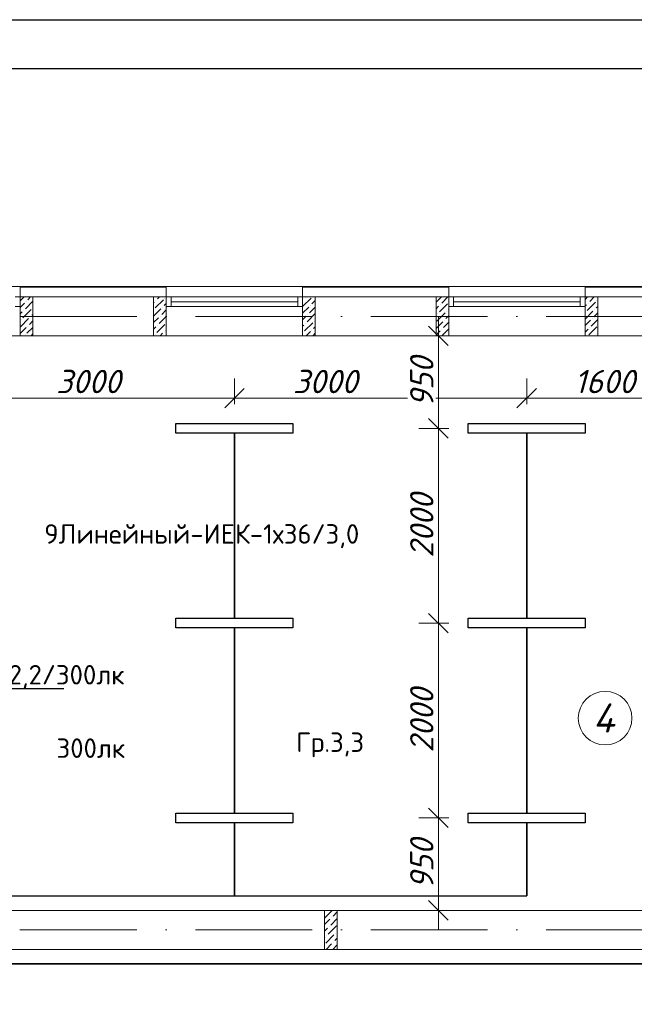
# Model space of a CAD drawing. Header units: millimetres. Extents: x 1114507 to 93926427, y 174473 to 817039.
# Tile 217 of 256: x 1613806 to 1620115, y 775361 to 785472. Entities that reach past the tile are written whole.
import ezdxf
from ezdxf import colors
from ezdxf.entities.mleader import LeaderData, LeaderLine
from ezdxf.math import Vec2, Vec3

# ---------------------------------------------------------------- set-up
doc = ezdxf.new("R2010")
doc.units = ezdxf.units.MM
doc.linetypes.add('ACAD_ISO10W100', pattern=[18, 12, -3, 0, -3])
doc.layers.add('expl', color=234, linetype='Continuous', lineweight=13)
doc.layers.add('размеры', color=12, linetype='Continuous', lineweight=15)
doc.styles.add('ISOCPEUR 1', font='isocpeur.TTF')
doc.styles.get("Standard").update_dxf_attribs({"font": 'isocpeui.ttf'})
doc.styles.add('Суннат', font='ariali.ttf', dxfattribs={"height": 250})
doc.dimstyles.new('Санжар', dxfattribs={"dimtxt": 240, "dimasz": 200, "dimexe": 200, "dimexo": 200, "dimgap": 50, "dimtad": 1, "dimdec": 0, "dimtxsty": 'Standard', "dimblk": 'OBLIQUE', "dimcen": 2.5, "dimdle": 200, "dimclrd": 152, "dimclre": 152, "dimclrt": 152, "dimadec": 0, "dimazin": 0, "dimtfac": 1, "dimtdec": 0, "dimtmove": 0, "dimatfit": 3, "dimldrblk": 'OBLIQUE', "dimfxl": 0, "dimlwd": 0, "dimlwe": 0, "dimarcsym": 0})

# ---------------------------------------------------------------- blocks, each defined once
blk = doc.blocks.new('blokqav3mak')
at = {"lineweight": 0, "ltscale": 100}
for p, q in [((1605766, 782732), (1604366, 782732)), ((1608666, 782732), (1607266, 782732)), ((1611566, 782732), (1610166, 782732)), ((1607266, 782625), (1605766, 782625)), ((1605766, 782625), (1605766, 782225)), ((1607266, 782625), (1607266, 782225)), ((1610166, 782625), (1608666, 782625)), ((1608666, 782625), (1608666, 782225)), ((1610166, 782625), (1610166, 782225)), ((1613966, 782625), (1611566, 782625)), ((1611566, 782625), (1611566, 782225)), ((1605766, 782225), (1604366, 782225)), ((1607266, 782225), (1605766, 782225)), ((1608666, 782225), (1607266, 782225)), ((1610166, 782225), (1608666, 782225)), ((1611566, 782225), (1610166, 782225)), ((1612566, 782225), (1611566, 782225)), ((1612566, 776325), (1605216, 776325)), ((1613766, 775925), (1605216, 775925))]:
    blk.add_line(p, q, dxfattribs=at)
at = {"color": 252, "lineweight": 0, "ltscale": 100}
for p, q in [((1607266, 782732), (1605766, 782732)), ((1605766, 782625), (1605766, 782732)), ((1607266, 782625), (1607266, 782732)), ((1610166, 782732), (1608666, 782732)), ((1608666, 782625), (1608666, 782732)), ((1610166, 782625), (1610166, 782732)), ((1613966, 782732), (1611566, 782732)), ((1611566, 782625), (1611566, 782732))]:
    blk.add_line(p, q, dxfattribs=at)
at = {"color": 32, "lineweight": 0, "ltscale": 100}
for p, q in [((1607266, 782725), (1605766, 782725)), ((1610166, 782725), (1608666, 782725)), ((1613966, 782725), (1611566, 782725))]:
    blk.add_line(p, q, dxfattribs=at)
at = {"color": 5, "lineweight": 0}
for p, q in [((1605716, 782625), (1605766, 782625)), ((1605766, 782625), (1605766, 782525)), ((1607316, 782625), (1607266, 782625)), ((1607266, 782625), (1607266, 782525)), ((1608616, 782625), (1607316, 782625)), ((1607316, 782525), (1607316, 782625)), ((1608616, 782525), (1608616, 782625)), ((1608616, 782625), (1608666, 782625)), ((1608666, 782625), (1608666, 782525)), ((1610216, 782625), (1610166, 782625)), ((1610166, 782625), (1610166, 782525)), ((1611516, 782625), (1610216, 782625)), ((1610216, 782525), (1610216, 782625)), ((1611516, 782525), (1611516, 782625)), ((1611516, 782625), (1611566, 782625)), ((1611566, 782625), (1611566, 782525)), ((1605766, 782525), (1605716, 782525)), ((1607266, 782525), (1607316, 782525)), ((1608616, 782575), (1607316, 782575)), ((1608616, 782525), (1607316, 782525)), ((1608666, 782525), (1608616, 782525)), ((1610166, 782525), (1610216, 782525)), ((1611516, 782575), (1610216, 782575)), ((1611516, 782525), (1610216, 782525)), ((1611566, 782525), (1611516, 782525))]:
    blk.add_line(p, q, dxfattribs=at)
at = {"linetype": 'Continuous', "lineweight": 0, "ltscale": 100}
for p, q in [((1605766, 782585, 0), (1605807, 782625, 0)), ((1605845, 782596, 0), (1605874, 782625, 0)), ((1607178, 782604, 0), (1607198, 782625, 0)), ((1607253, 782613, 0), (1607253, 782613, 0)), ((1608670, 782529, 0), (1608754, 782613, 0)), ((1608678, 782604, 0), (1608678, 782604, 0)), ((1608695, 782621, 0), (1608699, 782625, 0)), ((1610036, 782571, 0), (1610087, 782621, 0)), ((1610095, 782562, 0), (1610158, 782625, 0)), ((1611566, 782600, 0), (1611591, 782625, 0)), ((1611613, 782579, 0), (1611659, 782625, 0)), ((1605766, 782517, 0), (1605811, 782562, 0)), ((1605820, 782503, 0), (1605896, 782580, 0)), ((1605828, 782579, 0), (1605828, 782579, 0)), ((1605895, 782512, 0), (1605895, 782512, 0)), ((1607136, 782563, 0), (1607144, 782571, 0)), ((1607136, 782428, 0), (1607211, 782503, 0)), ((1607152, 782512, 0), (1607237, 782596, 0)), ((1607161, 782587, 0), (1607161, 782587, 0)), ((1607228, 782520, 0), (1607228, 782520, 0)), ((1607245, 782537, 0), (1607266, 782558, 0)), ((1608666, 782458, 0), (1608729, 782520, 0)), ((1608737, 782461, 0), (1608796, 782520, 0)), ((1608746, 782537, 0), (1608746, 782537, 0)), ((1608762, 782554, 0), (1608796, 782588, 0)), ((1610036, 782503, 0), (1610061, 782529, 0)), ((1610070, 782470, 0), (1610154, 782554, 0)), ((1610078, 782545, 0), (1610078, 782545, 0)), ((1610163, 782495, 0), (1610166, 782499, 0)), ((1611566, 782533, 0), (1611579, 782545, 0)), ((1611587, 782486, 0), (1611672, 782571, 0)), ((1611596, 782562, 0), (1611596, 782562, 0)), ((1611680, 782512, 0), (1611696, 782528, 0)), ((1611688, 782587, 0), (1611688, 782587, 0)), ((1605766, 782450, 0), (1605786, 782470, 0)), ((1605769, 782318, 0), (1605853, 782402, 0)), ((1605794, 782411, 0), (1605879, 782495, 0)), ((1605803, 782486, 0), (1605803, 782486, 0)), ((1605870, 782419, 0), (1605870, 782419, 0)), ((1605887, 782436, 0), (1605896, 782445, 0)), ((1607136, 782361, 0), (1607186, 782411, 0)), ((1607194, 782352, 0), (1607266, 782424, 0)), ((1607203, 782428, 0), (1607203, 782428, 0)), ((1607220, 782444, 0), (1607266, 782491, 0)), ((1608666, 782390, 0), (1608703, 782428, 0)), ((1608712, 782369, 0), (1608796, 782453, 0)), ((1608720, 782444, 0), (1608720, 782444, 0)), ((1610045, 782377, 0), (1610129, 782461, 0)), ((1610053, 782453, 0), (1610053, 782453, 0)), ((1610137, 782402, 0), (1610166, 782431, 0)), ((1610146, 782478, 0), (1610146, 782478, 0)), ((1611566, 782398, 0), (1611646, 782478, 0)), ((1611571, 782470, 0), (1611571, 782470, 0)), ((1611638, 782402, 0), (1611638, 782402, 0)), ((1611655, 782419, 0), (1611696, 782461, 0)), ((1611663, 782495, 0), (1611663, 782495, 0)), ((1605766, 782248, 0), (1605828, 782310, 0)), ((1605778, 782394, 0), (1605778, 782394, 0)), ((1605836, 782251, 0), (1605896, 782311, 0)), ((1605845, 782326, 0), (1605845, 782326, 0)), ((1605862, 782343, 0), (1605896, 782378, 0)), ((1607136, 782294, 0), (1607161, 782318, 0)), ((1607169, 782259, 0), (1607253, 782343, 0)), ((1607178, 782335, 0), (1607178, 782335, 0)), ((1608666, 782323, 0), (1608678, 782335, 0)), ((1608687, 782276, 0), (1608771, 782360, 0)), ((1608695, 782352, 0), (1608695, 782352, 0)), ((1608779, 782301, 0), (1608796, 782318, 0)), ((1608788, 782377, 0), (1608788, 782377, 0)), ((1610036, 782301, 0), (1610104, 782369, 0)), ((1610095, 782225, 0), (1610166, 782297, 0)), ((1610112, 782310, 0), (1610166, 782364, 0)), ((1610120, 782385, 0), (1610120, 782385, 0)), ((1611566, 782331, 0), (1611621, 782385, 0)), ((1611604, 782234, 0), (1611688, 782318, 0)), ((1611613, 782310, 0), (1611613, 782310, 0)), ((1611629, 782326, 0), (1611696, 782393, 0)), ((1605820, 782234, 0), (1605820, 782234, 0)), ((1605878, 782225, 0), (1605895, 782242, 0)), ((1607152, 782242, 0), (1607152, 782242, 0)), ((1607203, 782225, 0), (1607228, 782251, 0)), ((1607245, 782268, 0), (1607245, 782268, 0)), ((1607262, 782284, 0), (1607266, 782289, 0)), ((1608670, 782259, 0), (1608670, 782259, 0)), ((1608703, 782225, 0), (1608746, 782268, 0)), ((1608762, 782284, 0), (1608762, 782284, 0)), ((1608770, 782225, 0), (1608796, 782251, 0)), ((1610036, 782234, 0), (1610078, 782276, 0)), ((1610095, 782293, 0), (1610095, 782293, 0)), ((1610163, 782225, 0), (1610163, 782225, 0)), ((1611566, 782263, 0), (1611596, 782293, 0)), ((1611663, 782225, 0), (1611663, 782225, 0)), ((1611680, 782242, 0), (1611680, 782242, 0)), ((1608891, 776246, 0), (1608970, 776325, 0)), ((1608891, 776179, 0), (1608946, 776234, 0)), ((1608896, 776318, 0), (1608896, 776318, 0)), ((1608955, 776175, 0), (1609021, 776241, 0)), ((1608963, 776250, 0), (1608963, 776250, 0)), ((1608980, 776267, 0), (1609021, 776309, 0)), ((1608891, 776111, 0), (1608921, 776141, 0)), ((1608929, 776082, 0), (1609014, 776166, 0)), ((1608938, 776158, 0), (1608938, 776158, 0)), ((1608891, 776044, 0), (1608896, 776048, 0)), ((1608904, 775989, 0), (1608988, 776074, 0)), ((1608913, 776065, 0), (1608913, 776065, 0)), ((1608997, 776015, 0), (1609021, 776039, 0)), ((1609005, 776090, 0), (1609005, 776090, 0)), ((1608907, 775925, 0), (1608963, 775981, 0)), ((1608975, 775925, 0), (1609021, 775972, 0)), ((1608980, 775998, 0), (1608980, 775998, 0))]:
    blk.add_line(p, q, dxfattribs=at)
at = {"color": 1, "linetype": 'ACAD_ISO10W100', "lineweight": 0, "ltscale": 100}
for p, q in [((1626766, 782425), (1599766, 782425)), ((1626766, 776125), (1599766, 776125))]:
    blk.add_line(p, q, dxfattribs=at)
at = {"layer": 'размеры', "lineweight": 0, "ltscale": 5}
for p, q in [((1605896, 782625), (1605766, 782625)), ((1605766, 782625), (1605766, 782225)), ((1605896, 782225), (1605896, 782625)), ((1607266, 782625), (1607136, 782625)), ((1607136, 782625), (1607136, 782225)), ((1607266, 782225), (1607266, 782625)), ((1608796, 782625), (1608666, 782625)), ((1608666, 782625), (1608666, 782225)), ((1608796, 782225), (1608796, 782625)), ((1610166, 782625), (1610036, 782625)), ((1610036, 782625), (1610036, 782225)), ((1610166, 782225), (1610166, 782625)), ((1611696, 782625), (1611566, 782625)), ((1611566, 782625), (1611566, 782225)), ((1611696, 782225), (1611696, 782625)), ((1605766, 782225), (1605896, 782225)), ((1607136, 782225), (1607266, 782225)), ((1608666, 782225), (1608796, 782225)), ((1610036, 782225), (1610166, 782225)), ((1611566, 782225), (1611696, 782225)), ((1609021, 776325), (1608891, 776325)), ((1608891, 776325), (1608891, 775925)), ((1609021, 775925), (1609021, 776325)), ((1608891, 775925), (1609021, 775925))]:
    blk.add_line(p, q, dxfattribs=at)
blk = doc.blocks.new('_Dot')
at = {"color": 0, "linetype": 'ByBlock', "lineweight": -2}
blk.add_line((-0.5, 0), (-1, 0), dxfattribs=at)
at = {"color": 0, "linetype": 'ByBlock', "const_width": 0.5}
blk.add_lwpolyline([(-0.25, 0, 1), (0.25, 0, 1)], format="xyb", close=True, dxfattribs=at)
blk = doc.blocks.new('_Oblique')
at = {"color": 0, "linetype": 'ByBlock', "lineweight": -2}
blk.add_line((-0.5, -0.5), (0.5, 0.5), dxfattribs=at)
blk = doc.blocks.new('*D1813')
at = {"color": 152, "linetype": 'Continuous', "lineweight": 0, "ltscale": 100, "transparency": 16777216}
for p, q in [((1613011, 781525), (1613011, 781786)), ((1616011, 781525), (1616011, 781786)), ((1612811, 781586), (1616211, 781586))]:
    blk.add_line(p, q, dxfattribs=at)
at = {"layer": 'Defpoints', "color": 0, "lineweight": 35, "ltscale": 100, "transparency": 16777216}
for p in [(1616011, 781586), (1613011, 781325), (1616011, 781325)]:
    blk.add_point(p, dxfattribs=at)
at = {"color": 152, "lineweight": 0, "ltscale": 100, "transparency": 16777216, "xscale": 200, "yscale": 200, "zscale": 200, "rotation": 180}
blk.add_blockref('_Oblique', (1613011, 781586), dxfattribs=at)
at = {"color": 152, "lineweight": 0, "ltscale": 100, "transparency": 16777216, "xscale": 200, "yscale": 200, "zscale": 200}
blk.add_blockref('_Oblique', (1616011, 781586), dxfattribs=at)
at = {"color": 152, "lineweight": 35, "ltscale": 100, "transparency": 16777216, "insert": (1614511, 781756), "char_height": 240, "attachment_point": 5, "bg_fill": 3, "box_fill_scale": 1.1, "bg_fill_color": 256, "bg_fill_true_color": 13158600, "bg_fill_transparency": 0}
blk.add_mtext('3000', dxfattribs=at)
blk = doc.blocks.new('*D1779')
at = {"color": 152, "linetype": 'Continuous', "lineweight": 0, "ltscale": 100, "transparency": 16777216}
for p, q in [((1616011, 781525), (1616011, 781786)), ((1619011, 781525), (1619011, 781786)), ((1615811, 781586), (1619211, 781586))]:
    blk.add_line(p, q, dxfattribs=at)
at = {"layer": 'Defpoints', "color": 0, "lineweight": 35, "ltscale": 100, "transparency": 16777216}
for p in [(1619011, 781586), (1616011, 781325), (1619011, 781325)]:
    blk.add_point(p, dxfattribs=at)
at = {"color": 152, "lineweight": 0, "ltscale": 100, "transparency": 16777216, "xscale": 200, "yscale": 200, "zscale": 200, "rotation": 180}
blk.add_blockref('_Oblique', (1616011, 781586), dxfattribs=at)
at = {"color": 152, "lineweight": 0, "ltscale": 100, "transparency": 16777216, "xscale": 200, "yscale": 200, "zscale": 200}
blk.add_blockref('_Oblique', (1619011, 781586), dxfattribs=at)
at = {"color": 152, "lineweight": 35, "ltscale": 100, "transparency": 16777216, "insert": (1616943, 781756), "char_height": 240, "attachment_point": 5, "bg_fill": 3, "box_fill_scale": 1.1, "bg_fill_color": 256, "bg_fill_true_color": 13158600, "bg_fill_transparency": 0}
blk.add_mtext('3000', dxfattribs=at)
blk = doc.blocks.new('*D1814')
at = {"color": 152, "linetype": 'Continuous', "lineweight": 0, "ltscale": 100, "transparency": 16777216}
for p, q in [((1618104, 781475), (1618104, 779075)), ((1618211, 781275), (1617904, 781275)), ((1618211, 779275), (1617904, 779275))]:
    blk.add_line(p, q, dxfattribs=at)
at = {"layer": 'Defpoints', "color": 0, "lineweight": 35, "ltscale": 100, "transparency": 16777216}
for p in [(1618411, 781275), (1618104, 779275), (1618411, 779275)]:
    blk.add_point(p, dxfattribs=at)
at = {"color": 152, "lineweight": 0, "ltscale": 100, "transparency": 16777216, "xscale": 200, "yscale": 200, "zscale": 200}
for p, rotation in [((1618104, 781275), 90), ((1618104, 779275), 270)]:
    blk.add_blockref('_Oblique', p, dxfattribs=dict(at, rotation=rotation))
at = {"color": 152, "lineweight": 35, "ltscale": 100, "transparency": 16777216, "insert": (1617934, 780275), "char_height": 240, "attachment_point": 5, "rotation": 90, "bg_fill": 3, "box_fill_scale": 1.1, "bg_fill_color": 256, "bg_fill_true_color": 13158600, "bg_fill_transparency": 0}
blk.add_mtext('2000', dxfattribs=at)
blk = doc.blocks.new('*D1781')
at = {"color": 152, "linetype": 'Continuous', "lineweight": 0, "ltscale": 100, "transparency": 16777216}
for p, q in [((1618104, 779475), (1618104, 777075)), ((1618211, 779275), (1617904, 779275)), ((1618211, 777275), (1617904, 777275))]:
    blk.add_line(p, q, dxfattribs=at)
at = {"layer": 'Defpoints', "color": 0, "lineweight": 35, "ltscale": 100, "transparency": 16777216}
for p in [(1618411, 779275), (1618104, 777275), (1618411, 777275)]:
    blk.add_point(p, dxfattribs=at)
at = {"color": 152, "lineweight": 0, "ltscale": 100, "transparency": 16777216, "xscale": 200, "yscale": 200, "zscale": 200}
for p, rotation in [((1618104, 779275), 90), ((1618104, 777275), 270)]:
    blk.add_blockref('_Oblique', p, dxfattribs=dict(at, rotation=rotation))
at = {"color": 152, "lineweight": 35, "ltscale": 100, "transparency": 16777216, "insert": (1617934, 778275), "char_height": 240, "attachment_point": 5, "rotation": 90, "bg_fill": 3, "box_fill_scale": 1.1, "bg_fill_color": 256, "bg_fill_true_color": 13158600, "bg_fill_transparency": 0}
blk.add_mtext('2000', dxfattribs=at)
blk = doc.blocks.new('*D1782')
at = {"color": 152, "linetype": 'Continuous', "lineweight": 0, "ltscale": 100, "transparency": 16777216}
for p, q in [((1618104, 777475), (1618104, 776125)), ((1618211, 777275), (1617904, 777275)), ((1618211, 776325), (1617904, 776325))]:
    blk.add_line(p, q, dxfattribs=at)
at = {"layer": 'Defpoints', "color": 0, "lineweight": 35, "ltscale": 100, "transparency": 16777216}
for p in [(1618411, 777275), (1618104, 776325), (1618411, 776325)]:
    blk.add_point(p, dxfattribs=at)
at = {"color": 152, "lineweight": 0, "ltscale": 100, "transparency": 16777216, "xscale": 200, "yscale": 200, "zscale": 200}
for p, rotation in [((1618104, 777275), 90), ((1618104, 776325), 270)]:
    blk.add_blockref('_Oblique', p, dxfattribs=dict(at, rotation=rotation))
at = {"color": 152, "lineweight": 35, "ltscale": 100, "transparency": 16777216, "insert": (1617934, 776800), "char_height": 240, "attachment_point": 5, "rotation": 90, "bg_fill": 3, "box_fill_scale": 1.1, "bg_fill_color": 256, "bg_fill_true_color": 13158600, "bg_fill_transparency": 0}
blk.add_mtext('950', dxfattribs=at)
blk = doc.blocks.new('*D1783')
at = {"color": 152, "linetype": 'Continuous', "lineweight": 0, "ltscale": 100, "transparency": 16777216}
for p, q in [((1618104, 782425), (1618104, 781075)), ((1618211, 782225), (1617904, 782225)), ((1618211, 781275), (1617904, 781275))]:
    blk.add_line(p, q, dxfattribs=at)
at = {"layer": 'Defpoints', "color": 0, "lineweight": 35, "ltscale": 100, "transparency": 16777216}
for p in [(1618411, 782225), (1618104, 781275), (1618411, 781275)]:
    blk.add_point(p, dxfattribs=at)
at = {"color": 152, "lineweight": 0, "ltscale": 100, "transparency": 16777216, "xscale": 200, "yscale": 200, "zscale": 200}
for p, rotation in [((1618104, 782225), 90), ((1618104, 781275), 270)]:
    blk.add_blockref('_Oblique', p, dxfattribs=dict(at, rotation=rotation))
at = {"color": 152, "lineweight": 35, "ltscale": 100, "transparency": 16777216, "insert": (1617934, 781750), "char_height": 240, "attachment_point": 5, "rotation": 90, "bg_fill": 3, "box_fill_scale": 1.1, "bg_fill_color": 256, "bg_fill_true_color": 13158600, "bg_fill_transparency": 0}
blk.add_mtext('950', dxfattribs=at)
blk = doc.blocks.new('*D1792')
at = {"color": 152, "linetype": 'Continuous', "lineweight": 0, "ltscale": 100, "transparency": 16777216}
for p, q in [((1619011, 781525), (1619011, 781786)), ((1620611, 781525), (1620611, 781786)), ((1618811, 781586), (1620811, 781586))]:
    blk.add_line(p, q, dxfattribs=at)
at = {"layer": 'Defpoints', "color": 0, "lineweight": 35, "ltscale": 100, "transparency": 16777216}
for p in [(1620611, 781586), (1619011, 781325), (1620611, 781325)]:
    blk.add_point(p, dxfattribs=at)
at = {"color": 152, "lineweight": 0, "ltscale": 100, "transparency": 16777216, "xscale": 200, "yscale": 200, "zscale": 200, "rotation": 180}
blk.add_blockref('_Oblique', (1619011, 781586), dxfattribs=at)
at = {"color": 152, "lineweight": 0, "ltscale": 100, "transparency": 16777216, "xscale": 200, "yscale": 200, "zscale": 200}
blk.add_blockref('_Oblique', (1620611, 781586), dxfattribs=at)
at = {"color": 152, "lineweight": 35, "ltscale": 100, "transparency": 16777216, "insert": (1619811, 781756), "char_height": 240, "attachment_point": 5, "bg_fill": 3, "box_fill_scale": 1.1, "bg_fill_color": 256, "bg_fill_true_color": 13158600, "bg_fill_transparency": 0}
blk.add_mtext('1600', dxfattribs=at)

msp = doc.modelspace()

# ---------------------------------------------------------------- linework, layer by layer
at = {"color": 0, "lineweight": 35, "ltscale": 100}
for p, q in [((1616010.6, 781225.1), (1616010.6, 779325.1)), ((1619010.6, 781225.1), (1619010.6, 779325.1)), ((1616010.6, 779225.1), (1616010.6, 777325.1)), ((1619010.6, 779225.1), (1619010.6, 777325.1)), ((1616010.6, 777225.1), (1616010.6, 776475.1)), ((1619010.6, 777225.1), (1619010.6, 776475.1)), ((1610680.5, 775775.1), (1631803.6, 775775.1))]:
    msp.add_line(p, q, dxfattribs=at)
at = {"lineweight": 30}
msp.add_line((1613661.2, 776475.1), (1619010.6, 776475.1), dxfattribs=at)
at = {"color": 5, "elevation": 0}
msp.add_lwpolyline([(1599708.1, 785471.7), (1652566.1, 785471.7), (1652566.1, 755771.7), (1599708.1, 755771.7)], close=True, dxfattribs=at)
at = {"color": 5, "lineweight": 30, "elevation": 0}
msp.add_lwpolyline([(1601708.1, 784971.7), (1652066.1, 784971.7), (1652066.1, 756271.7), (1601708.1, 756271.7)], close=True, dxfattribs=at)
at = {"color": 5, "lineweight": 30}
for points in [[(1615410.6, 781325.1), (1616610.6, 781325.1), (1616610.6, 781225.1), (1615410.6, 781225.1), (1615410.6, 781325.1)], [(1618410.6, 781325.1), (1619610.6, 781325.1), (1619610.6, 781225.1), (1618410.6, 781225.1), (1618410.6, 781325.1)], [(1615410.6, 779325.1), (1616610.6, 779325.1), (1616610.6, 779225.1), (1615410.6, 779225.1), (1615410.6, 779325.1)], [(1618410.6, 779325.1), (1619610.6, 779325.1), (1619610.6, 779225.1), (1618410.6, 779225.1), (1618410.6, 779325.1)], [(1615410.6, 777325.1), (1616610.6, 777325.1), (1616610.6, 777225.1), (1615410.6, 777225.1), (1615410.6, 777325.1)], [(1618410.6, 777325.1), (1619610.6, 777325.1), (1619610.6, 777225.1), (1618410.6, 777225.1), (1618410.6, 777325.1)]]:
    msp.add_lwpolyline(points, dxfattribs=at)
at = {"layer": 'Defpoints', "color": 3, "linetype": 'ByBlock', "elevation": 0}
msp.add_lwpolyline([(1599708.1, 785471.7), (1641708.1, 785471.7), (1641708.1, 755771.7), (1599708.1, 755771.7)], close=True, dxfattribs=at)
at = {"layer": 'expl', "lineweight": 0}
msp.add_circle((1619816, 778299.4), 275.1, dxfattribs=at)

# ---------------------------------------------------------------- block references
at = {"color": 0}
msp.add_blockref('blokqav3mak', (8044.3, 0), dxfattribs=at)

# ---------------------------------------------------------------- texts
at = {"color": 0, "char_height": 200, "style": 'Суннат'}
for s, insert, width, attachment_point in [('{\\fISOCPEUR|b0|i0|c204|p34;9Линейный-ИЕК-1х36/3,0}', (1614058.3, 780044.2), 3512.61, 7), ('{\\fISOCPEUR|b0|i0|c204|p34;Гр.\\fISOCPEUR|b0|i0|c0|p34;3,3}', (1616644.2, 778152.2), 2509.849, 1)]:
    msp.add_mtext(s, dxfattribs=dict(at, insert=insert, width=width, attachment_point=attachment_point))
at = {"lineweight": 0, "insert": (1619912.4, 778150.8), "char_height": 300, "width": 349.19, "attachment_point": 9}
msp.add_mtext('4', dxfattribs=at)
at = {"color": 1, "insert": (1614184.2, 778091.1), "char_height": 200, "width": 2509.849, "attachment_point": 1, "style": 'Суннат'}
msp.add_mtext('{\\fISOCPEUR|b0|i0|c204|p34;300лк}', dxfattribs=at)

# ---------------------------------------------------------------- leaders
at = {"lineweight": 0}
ml = msp.add_multileader_mtext('Standard', dxfattribs=at)
ml.set_content('{\\fISOCPEUR|b0|i0|c204|p34;\\C0;ЛЗ2003-1х21/2,2/300лк}', color=256)
ml.set_leader_properties()
ml.set_arrow_properties(name='DOT')
ml.build(insert=Vec2(0, 0))
ml.multileader.update_dxf_attribs({"text_left_attachment_type": 6, "text_right_attachment_type": 6, "dogleg_length": 0.36, "arrow_head_size": 10})
ctx = ml.context
ctx.base_point, ctx.char_height, ctx.arrow_head_size, ctx.landing_gap_size, ctx.plane_origin = Vec3(1612088.6, 778604.8), 200, 10, 1, Vec3(1611228.1, 778639.1)
ctx.left_attachment, ctx.right_attachment = 6, 6
notes = []
notes.append((ctx, [(0, (1, 1, 0), (1612088.2, 778604.8), (1, 0), 0.36, [(0, [(1611768.3, 779275.1)], 0, [])])]))
ctx.mtext.insert, ctx.mtext.rotation, ctx.mtext.width, ctx.mtext.flow_direction = Vec3(1612089.6, 778844.8), 6.2831853, 2147.602, 5
for ctx, leaders in notes:
    for number, flags, end, landing, length, lines in leaders:
        leader = LeaderData()
        leader.index, (leader.has_last_leader_line, leader.has_dogleg_vector, leader.attachment_direction) = number, flags
        leader.last_leader_point, leader.dogleg_vector, leader.dogleg_length = Vec3(end), Vec3(landing), length
        for number, points, colour, breaks in lines:
            line = LeaderLine()
            line.index, line.vertices, line.color, line.breaks = number, Vec3.list(points), colors.encode_raw_color(colour), breaks
            leader.lines.append(line)
        ctx.leaders.append(leader)

# ---------------------------------------------------------------- next in the draw order: dimensions: what is measured, and where the dimension line sits
at = {"color": 0, "lineweight": 35, "ltscale": 100}
dim = msp.add_linear_dim(base=(1616010.6, 781585.8), p1=(1613010.6, 781325.1), p2=(1616010.6, 781325.1), dimstyle='Санжар', override={"dimfxl": 120, "dimfxlon": 1, "dimtfill": 1, "dimarcsym": 1}, dxfattribs=at)
dim.commit()
dim.dimension.update_dxf_attribs({"geometry": '*D1813', "text_midpoint": (1614510.6, 781755.8)})

# ---------------------------------------------------------------- next in the draw order: dimensions: what is measured, and where the dimension line sits
dim = msp.add_linear_dim(base=(1619010.6, 781585.8), p1=(1616010.6, 781325.1), p2=(1619010.6, 781325.1), dimstyle='Санжар', override={"dimfxl": 120, "dimfxlon": 1, "dimtfill": 1, "dimarcsym": 1}, dxfattribs=at)
dim.commit()
dim.dimension.update_dxf_attribs({"geometry": '*D1779', "text_midpoint": (1616942.6, 781585.8), "dimtype": 160})

# ---------------------------------------------------------------- next in the draw order: dimensions: what is measured, and where the dimension line sits
dim = msp.add_linear_dim(base=(1620610.6, 781585.8), p1=(1619010.6, 781325.1), p2=(1620610.6, 781325.1), dimstyle='Санжар', override={"dimfxl": 120, "dimfxlon": 1, "dimtfill": 1, "dimarcsym": 1}, dxfattribs=at)
dim.commit()
dim.dimension.update_dxf_attribs({"geometry": '*D1792', "text_midpoint": (1619810.6, 781755.8)})
dim = msp.add_linear_dim(base=(1618104.2, 779275.1), p1=(1618410.6, 781275.1), p2=(1618410.6, 779275.1), angle=90, dimstyle='Санжар', override={"dimfxl": 120, "dimfxlon": 1, "dimtfill": 1, "dimarcsym": 1}, dxfattribs=at)
dim.commit()
dim.dimension.update_dxf_attribs({"geometry": '*D1814', "text_midpoint": (1617934.2, 780275.1)})

# ---------------------------------------------------------------- next in the draw order: dimensions: what is measured, and where the dimension line sits
for base, p1, p2, picture, middle in [((1618104.2, 781275.1), (1618410.6, 782225.1), (1618410.6, 781275.1), '*D1783', (1617934.2, 781750.1)), ((1618104.2, 777275.1), (1618410.6, 779275.1), (1618410.6, 777275.1), '*D1781', (1617934.2, 778275.1))]:
    dim = msp.add_linear_dim(base=base, p1=p1, p2=p2, angle=90, dimstyle='Санжар', override={"dimfxl": 120, "dimfxlon": 1, "dimtfill": 1, "dimarcsym": 1}, dxfattribs=at)
    dim.commit()
    dim.dimension.update_dxf_attribs({"geometry": picture, "text_midpoint": middle})

# ---------------------------------------------------------------- next in the draw order: dimensions: what is measured, and where the dimension line sits
dim = msp.add_linear_dim(base=(1618104.2, 776325.1), p1=(1618410.6, 777275.1), p2=(1618410.6, 776325.1), angle=90, dimstyle='Санжар', override={"dimfxl": 120, "dimfxlon": 1, "dimtfill": 1, "dimarcsym": 1}, dxfattribs=at)
dim.commit()
dim.dimension.update_dxf_attribs({"geometry": '*D1782', "text_midpoint": (1617934.2, 776800.1)})

# ---------------------------------------------------------------- next in the draw order: texts
at = {"linetype": 'ByBlock', "lineweight": 30, "ltscale": 10, "insert": (1197603, 784433.1, 0), "char_height": 250, "width": 18040, "attachment_point": 1, "style": 'ISOCPEUR 1'}
msp.add_mtext('     Рабочая документация по объекту: {\\C7;школы ^J}     Настоящий проект выполнен на основании чертежей марки АС, ВК и ОВ в соответствии с требованиями КМК и ПУЭ.\\P     Внешнее электроснабжение решается в отдельном проекте "Внутриплощадочных сетей"\\P     Проект энергоснабжения школы.\\P     Установленная мощность 33,6 кВт; Расчетная мощность 30,2 кВт  \\P     По надежности энергоснабжения школа относится к потребителям II категории.\\P\\pi1291.6675,t0,19518.5175;{\\LСиловое электрооборудование:\\P\\pi0,tz;}     В качестве вводно-распределительного и силового щита принят щит {\\C0;ПР11-3060-21УЗ (изготовить индв. по заказу) }. В качестве осветительного и силового щита принять щит ЩРВ-6 {\\C0;(изготовить индв. по заказу)} и щит комплектный ОЩВ.\\P\\pt0,19518.5175;     Электропотребителями здания  являются: освещение, штепсельные розетки, электропотребители технологического оборудования. Главный распределительный щит, силовые щиты и щиты освещения приняты сборными с модульными автоматическими выключателями с установкой на DIN-рейку по индивидуальному заказу. В распределительных щитах предусматривается устройство заземляющей шины. Фазораспределение злектронагрузок должно быть равномерным. Автоматические выключатели на розеточных группах имеют устройства  защитного отключения. \\P\\ptz;     Силовыми электроприемниками являются потребители сантехнического и технологического оборудования помещений. Магистральные и распределительные сети выполняются медным кабелем ВВГнг  в винипластовых  трубах в стенах срыто под штукатуркой. Ответвительные коробки установить скрыто на стене.\\P     1.  Розетки разместить на высоте 1800 мм от чистого пола в  помещениях   для  пребывания  детей  (А также см. уточнение по плану)  согласно пункта 12.34 КМК КМК КМК 2.04.17-19. ^J     2.  Выключатели во всех помещениях разместить на высоте 1800 мм.  Отступ от проёмов дверей - 200 мм, а также см. уточнение по плану.^J  Допускается установка выключателей под потолком с управлением при помощи шнура. ПУЭ п. 6.6.31.^J  Установка штепсельных розеток в ванных комнатах, душевых, мыльных помещениях бань, помещениях, содержащих нагреватели для саун (далее по тексту «саунах»), а также в стиральных помещениях прачечных не допускается ПУЭ п. 7.1.48.^JМинимальное расстояние от выключателей, штепсельных розеток и элементов электроустановок до газопроводов должно быть не менее 0,5 м ПУЭ п. 7.1.50.\\P{\\O      \\L\\oЭлектроосвещение}\\P     В соответствии КМК КМК 2.01.05-19. в проекте предусматривается общее рабочее, эвакуационное освещение на напряжение 220В.  Рабочее освещение предусматривается во всех помещениях комплекса, эвакуационное - в коридорах, в фойе, лестничных клетках, вестибюле. На выходах по пути эвакуации устанавливаются световые указатели "Выход" с аккумуляторными  батареями. Светильники аварийного освещения обозначаются значком "А" и выбираются из числа светильников рабочего освещения и питаются от щита ЩАО. Управление освещением выполняется включателями, устанавливаемыми по месту. Выбор светильников произведен в соответствии с назначением помещений, их конструктивными особенностями и характеристикой окружающей среды. В качестве источников света приняты светильники потолочные светодиодные LED панели и {\\C0;светодиодные линейные светильники} . Групповые сети освещения выполняются медным кабелем ВВГнг в винипластовой трубе.\\P\\pi1896.36,t0,28627.16;{\\LЗаземление}\\P\\pi0,tz;     Для защиты от поражения  электрическим током применяется система заземления TN-S  (используется 3я и 5я  жила  кабеля) и выполняется уравнивание потенциалов. Все металлические нетоковедущие части электрооборудования подлежат заземлению. В качестве заземляющих проводников используются нулевые провода сети и специальные заземляющие проводники, прокладываемые совместно с рабочими проводниками от электрощитов до электропотребителей. Сопротивление растеканию тока заземляющих устройств не должно превышать 4 Ом в любое время года. Внутренний контур заземления необходимо присоединить к наружному контуру заземления. Защита от заноса высокого потенциала и уравнивание потенциалов выполняется путем присоединения металлической арматуры фундаментов к горизонтальному  заземлителю. Все соединения выполнить сваркой.', dxfattribs=at)

doc.saveas('drawing.dxf')
